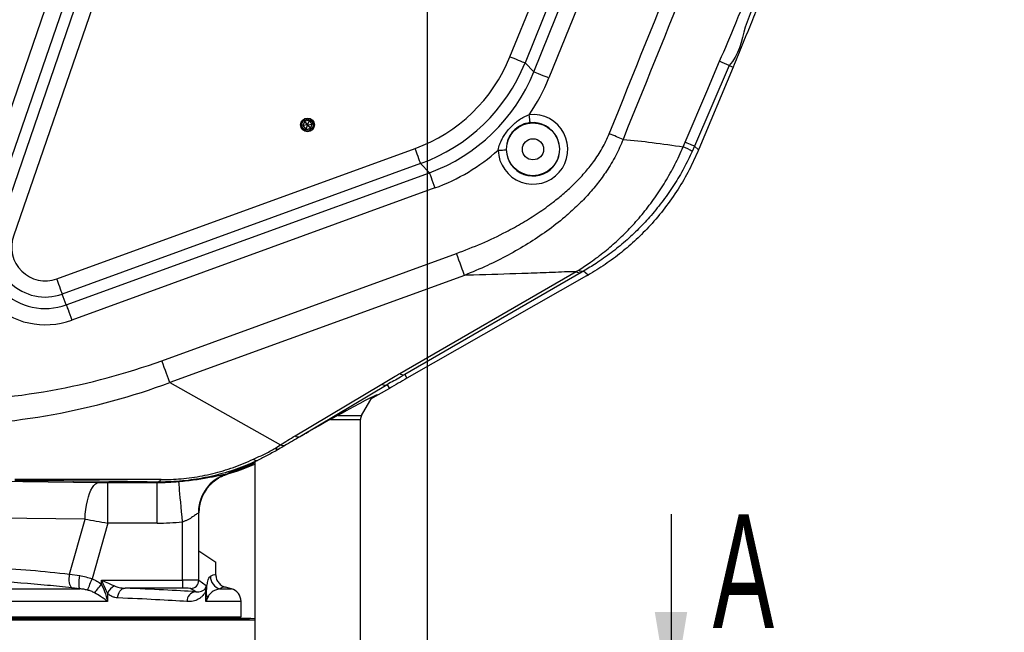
# Model space of a CAD drawing. Extents: x 0 to 8410, y 0 to 5940.
# Tile 95 of 158: x 4431 to 5036, y 1836 to 2213. Entities that reach past the tile are written whole.
import ezdxf

# ---------------------------------------------------------------- set-up
doc = ezdxf.new("R2010")
doc.units = 0
doc.header["$LTSCALE"] = 10
doc.layers.get('0').update_dxf_attribs({"linetype": 'CONTINUOUS'})
doc.styles.add('SLDTEXTSTYLE0', font='TXT', dxfattribs={"width": 0.605})
doc.dimstyles.new('SLDDIMSTYLE1', dxfattribs={"dimtxt": 50, "dimasz": 50, "dimexe": 0, "dimexo": 0.0625, "dimgap": 12.5, "dimtad": 1, "dimdec": 1, "dimrnd": 1e-09, "dimzin": 12, "dimtxsty": 'SLDTEXTSTYLE0', "dimsah": 1, "dimcen": 0.09, "dimazin": 3, "dimtfac": 1, "dimtofl": 0, "dimtmove": 0, "dimatfit": 3, "dimtolj": 1, "dimtzin": 12})
doc.dimstyles.new('SLDDIMSTYLE2', dxfattribs={"dimtxt": 50, "dimasz": 50, "dimexe": 0, "dimexo": 0.0625, "dimgap": 12.5, "dimtad": 1, "dimdec": 0, "dimrnd": 1e-09, "dimzin": 12, "dimtxsty": 'SLDTEXTSTYLE0', "dimsah": 1, "dimcen": 0.09, "dimazin": 3, "dimtfac": 1, "dimtofl": 0, "dimtmove": 0, "dimatfit": 3, "dimtolj": 1, "dimtzin": 12})

# ---------------------------------------------------------------- blocks, each defined once
blk = doc.blocks.new('_D_1')
at = {"color": 7, "linetype": 'CONTINUOUS'}
for p, q in [((4681.63, 2513.02), (4681.63, 1264.41)), ((4261.63, 1476.98), (4261.63, 1264.41)), ((4681.63, 1279.41), (4261.63, 1279.41))]:
    blk.add_line(p, q, dxfattribs=at)
for points in [[(4261.63, 1279.41), (4311.63, 1271.91), (4311.63, 1286.91)], [(4681.63, 1279.41), (4631.63, 1286.91), (4631.63, 1271.91)]]:
    blk.add_solid(points, dxfattribs=at)
at = {"color": 7, "linetype": 'CONTINUOUS', "insert": (4414.34, 1343.86), "char_height": 50, "attachment_point": 1, "style": 'SLDTEXTSTYLE0'}
blk.add_mtext('420', dxfattribs=at)
blk = doc.blocks.new('_D_5')
at = {"color": 7, "linetype": 'CONTINUOUS'}
for p, q in [((7748.62, 2513.02), (7748.62, 776.49)), ((4261.63, 1476.98), (4261.63, 776.49)), ((4261.63, 791.49), (7748.62, 791.49))]:
    blk.add_line(p, q, dxfattribs=at)
for points in [[(4261.63, 791.49), (4311.63, 783.99), (4311.63, 798.99)], [(7748.62, 791.49), (7698.62, 798.99), (7698.62, 783.99)]]:
    blk.add_solid(points, dxfattribs=at)
at = {"color": 7, "linetype": 'CONTINUOUS', "insert": (5928.74, 855.94), "char_height": 50, "attachment_point": 1, "style": 'SLDTEXTSTYLE0'}
blk.add_mtext('3487', dxfattribs=at)
blk = doc.blocks.new('_D_6')
at = {"color": 7, "linetype": 'CONTINUOUS'}
for p, q in [((4661.63, 2533.02), (3022.36, 2533.02)), ((3037.36, 1533.02), (3037.36, 2533.02)), ((4543.1, 1533.02), (3022.36, 1533.02))]:
    blk.add_line(p, q, dxfattribs=at)
for points in [[(3037.36, 2533.02), (3029.86, 2483.02), (3044.86, 2483.02)], [(3037.36, 1533.02), (3044.86, 1583.02), (3029.86, 1583.02)]]:
    blk.add_solid(points, dxfattribs=at)
at = {"color": 7, "linetype": 'CONTINUOUS', "insert": (2972.9, 1956.63), "char_height": 50, "attachment_point": 1, "rotation": 90, "style": 'SLDTEXTSTYLE0'}
blk.add_mtext('1000', dxfattribs=at)
blk = doc.blocks.new('_D_9')
at = {"color": 7, "linetype": 'CONTINUOUS'}
for p, q in [((6136.63, 4639.08), (2746.63, 4639.08)), ((2761.63, 4639.08), (2761.63, 1533.02)), ((3861.91, 1533.02), (2746.63, 1533.02))]:
    blk.add_line(p, q, dxfattribs=at)
for points in [[(2761.63, 4639.08), (2754.13, 4589.08), (2769.13, 4589.08)], [(2761.63, 1533.02), (2769.13, 1583.02), (2754.13, 1583.02)]]:
    blk.add_solid(points, dxfattribs=at)
at = {"color": 7, "linetype": 'CONTINUOUS', "insert": (2697.18, 3009.66), "char_height": 50, "attachment_point": 1, "rotation": 90, "style": 'SLDTEXTSTYLE0'}
blk.add_mtext('3106', dxfattribs=at)

msp = doc.modelspace()

# ---------------------------------------------------------------- linework, layer by layer
at = {"color": 8, "linetype": 'CONTINUOUS'}
for p, q in [((4417.790713, 2082.800199), (4492.238062, 2299.010982)), ((4501.670214, 2295.763244), (4427.222865, 2079.552402)), ((4401.654603, 2088.356306), (4465.713905, 2274.398019)), ((4471.805992, 2261.449982), (4411.086755, 2085.108508)), ((4732.490452, 2189.937522), (4751.814874, 2237.76709)), ((4761.064114, 2234.030177), (4741.739722, 2186.200549)), ((4747.131111, 2180.61762), (4767.638089, 2231.374075)), ((4776.8873, 2227.637162), (4756.380381, 2176.880648)), ((4741.739722, 2186.200549), (4747.131111, 2180.61762)), ((4867.227735, 2184.59927), (4845.917585, 2134.889831)), ((4867.227735, 2184.59927), (4869.608106, 2183.579017)), ((4838.979544, 2134.560992), (4840.210321, 2137.364675)), ((4453.842538, 2053.393354), (4674.116643, 2133.566548)), ((4845.917585, 2134.889831), (4844.533028, 2131.756057)), ((4845.917585, 2134.889831), (4848.408939, 2132.65269)), ((4677.528503, 2124.192526), (4457.254397, 2044.019331)), ((4682.919892, 2118.609597), (4677.528503, 2124.192526)), ((4459.679412, 2037.356664), (4682.919892, 2118.609597)), ((4686.331781, 2109.235515), (4463.091271, 2027.982642)), ((4518.415006, 2003.009279), (4699.597957, 2068.954458)), ((4773.123564, 2057.776977), (4774.736526, 2058.777501)), ((4704.493882, 2055.50306), (4523.310932, 1989.557852)), ((4664.679142, 1995.025386), (4773.123564, 2057.776977)), ((4776.250603, 2057.261099), (4667.80621, 1994.509538)), ((4777.759912, 2058.133413), (4776.250603, 2057.261099)), ((4780.512812, 2055.661489), (4777.759912, 2058.133413)), ((4459.679412, 2037.356664), (4457.254397, 2044.019331)), ((4667.80621, 1994.509538), (4669.117989, 1992.177357)), ((4523.310932, 1989.557852), (4591.392817, 1951.260259)), ((4600.327911, 1956.831594), (4653.776916, 1988.626917)), ((4657.069834, 1988.205602), (4603.620829, 1956.410279)), ((4657.069834, 1988.205602), (4658.344956, 1985.997011)), ((4626.686039, 1969.361474), (4641.214075, 1969.361474)), ((4622.145565, 1966.861476), (4640.544208, 1966.861476)), ((4587.965073, 1949.097385), (4591.392817, 1951.260259)), ((4558.9498, 1933.334847), (4558.059516, 1933.051427)), ((4558.9498, 1933.334847), (4558.933498, 1933.328082)), ((4407.966735, 1929.04674), (4479.716258, 1928.131511)), ((4485.218154, 1928.097655), (4515.508922, 1928.097655)), ((4485.218154, 1903.112878), (4485.218154, 1928.097655)), ((4515.508922, 1928.097655), (4515.435668, 1928.371002)), ((4515.508922, 1903.112878), (4515.508922, 1928.097655)), ((4541.105809, 1909.368862), (4540.952297, 1909.339537)), ((4541.125061, 1909.396728), (4541.105809, 1909.368862)), ((4541.125061, 1867.918064), (4541.125061, 1909.396728)), ((4471.205117, 1905.54287), (4399.455594, 1906.458099)), ((4461.705538, 1871.800204), (4471.205117, 1905.54287)), ((4485.218154, 1903.112878), (4475.567388, 1868.833174)), ((4515.508922, 1903.112878), (4485.218154, 1903.112878)), ((4531.13878, 1868.083556), (4531.13878, 1903.812637)), ((4461.705538, 1871.800204), (4467.936324, 1870.822479)), ((4481.350349, 1868.083556), (4531.13878, 1868.083556)), ((4481.350349, 1865.506818), (4481.350349, 1868.083556)), ((4531.13878, 1868.083556), (4531.13878, 1863.086601)), ((4541.125061, 1867.918064), (4545.792194, 1864.808251)), ((4545.792194, 1864.808251), (4545.792194, 1859.48806)), ((3962.063493, 1862.667729), (4468.027698, 1862.667729)), ((4468.027698, 1862.667729), (4463.025974, 1863.306035)), ((4485.0062, 1860.040684), (4485.0062, 1854.940315)), ((4531.13878, 1863.086601), (4495.834189, 1863.086601)), ((4539.242031, 1860.848774), (4536.13192, 1862.921109)), ((4545.444043, 1854.940315), (4545.444043, 1861.398776)), ((4554.231795, 1862.667729), (4561.204614, 1862.667729)), ((4485.0062, 1854.940315), (3956.134053, 1854.940315)), ((4567.134055, 1854.940315), (4545.444043, 1854.940315)), ((4575.54421, 1843.32036), (3936.762484, 1843.32036)), ((4573.2089, 1844.483693), (3950.059207, 1844.483693)), ((3964.719834, 1845.107515), (4558.548274, 1845.107515))]:
    msp.add_line(p, q, dxfattribs=at)
at = {"color": 7, "linetype": 'CONTINUOUS'}
for p, q in [((4869.608106, 2183.579017), (4848.592283, 2133.092274)), ((4606.278362, 2150.30538), (4605.183574, 2147.634317)), ((4609.138997, 2150.69287), (4606.278362, 2150.30538)), ((4608.041676, 2148.025026), (4606.278362, 2150.30538)), ((4608.045789, 2148.025562), (4609.138997, 2150.69287)), ((4610.904845, 2148.409178), (4609.138997, 2150.69287)), ((4608.040126, 2148.021211), (4605.183574, 2147.634317)), ((4605.183574, 2147.634317), (4606.949451, 2145.350625)), ((4608.042659, 2148.017933), (4606.949451, 2145.350625)), ((4606.949451, 2145.350625), (4609.810056, 2145.738055)), ((4608.041676, 2148.025026), (4608.040126, 2148.021211)), ((4608.040126, 2148.021211), (4608.042659, 2148.017933)), ((4608.045789, 2148.025562), (4608.041676, 2148.025026)), ((4608.042659, 2148.017933), (4608.046742, 2148.018469)), ((4608.048322, 2148.022284), (4608.045789, 2148.025562)), ((4608.046742, 2148.018469), (4608.048322, 2148.022284)), ((4608.046742, 2148.018469), (4609.810056, 2145.738055)), ((4608.048322, 2148.022284), (4610.904845, 2148.409178)), ((4609.810056, 2145.738055), (4610.904845, 2148.409178)), ((4779.578449, 2055.126955), (4669.117989, 1992.177357)), ((4658.344956, 1985.997011), (4651.544215, 1982.070585)), ((4641.214075, 1969.361474), (4647.681238, 1980.562945)), ((4651.544215, 1982.070585), (4647.055449, 1979.479005)), ((4640.544208, 1822.18199), (4640.544208, 1966.861476)), ((4575.54421, 1940.804859), (4575.54421, 1822.18199)), ((4558.813157, 1933.291962), (4557.645502, 1932.82931)), ((4558.384629, 1933.292677), (4558.10565, 1933.08418)), ((4558.132621, 1933.104326), (4558.613481, 1933.274676)), ((4558.933498, 1933.328082), (4558.813157, 1933.291962)), ((4541.152509, 1909.4085), (4541.125061, 1909.396728)), ((4541.387977, 1912.138303), (4541.152509, 1909.401585)), ((4541.152509, 1886.021723), (4541.152509, 1909.4085)), ((4831.490552, 1908.521738), (4831.490552, 1788.521738)), ((4541.152509, 1886.021723), (4551.634045, 1879.037579)), ((4551.634045, 1871.373613), (4551.634045, 1879.037579)), ((4561.204614, 1862.667729), (4557.574483, 1863.640417)), ((4567.134055, 1845.521738), (4567.134055, 1854.940315)), ((3950.930776, 1844.521751), (4572.337331, 1844.521751)), ((3956.134053, 1845.521738), (4567.134055, 1845.521738)), ((4558.548274, 1845.107515), (4558.134051, 1845.521738)), ((4575.54421, 1844.279368), (4573.2089, 1844.483693))]:
    msp.add_line(p, q, dxfattribs=at)
at = {"color": 8, "linetype": 'CONTINUOUS', "flags": 128}
for points in [[(4732.490452, 2189.937522), (4734.219881, 2189.238777), (4735.888602, 2188.564588), (4737.438055, 2187.938561), (4738.813849, 2187.382688), (4739.967676, 2186.91652), (4740.859093, 2186.556389), (4741.456749, 2186.314871), (4741.739722, 2186.200549)], [(4840.210321, 2137.364675), (4853.522422, 2168.650259), (4861.390354, 2187.139382)], [(4756.380381, 2176.880648), (4754.650952, 2177.579393), (4752.982231, 2178.25364), (4751.432778, 2178.879608), (4750.056984, 2179.435481), (4748.903157, 2179.901649), (4748.01174, 2180.26184), (4747.414084, 2180.503299), (4747.131111, 2180.61762)], [(4744.859519, 2149.35862), (4744.844498, 2149.496843), (4744.810673, 2149.808397), (4744.759204, 2150.282075), (4744.692, 2150.90095), (4744.611414, 2151.64267), (4744.520398, 2152.480592), (4744.422199, 2153.384735), (4744.320335, 2154.322554)], [(4802.004935, 2139.13988), (4801.057579, 2139.524927), (4800.06701, 2139.927556), (4799.038889, 2140.345444), (4797.979178, 2140.776147), (4796.893897, 2141.217281), (4795.789423, 2141.666223), (4794.672014, 2142.120411), (4793.548109, 2142.577221)], [(4845.917585, 2134.889831), (4845.773162, 2134.955754), (4845.454337, 2135.096421), (4844.964685, 2135.310163), (4844.30969, 2135.594715), (4843.496801, 2135.94674), (4842.535081, 2136.362304), (4841.435494, 2136.836697), (4840.210321, 2137.364675)], [(4677.528503, 2124.192526), (4677.424135, 2124.479284), (4677.203657, 2125.085046), (4676.874848, 2125.988473), (4676.449211, 2127.157857), (4675.941708, 2128.552248), (4675.370129, 2130.122592), (4674.754592, 2131.813814), (4674.116643, 2133.566548)], [(4725.213977, 2132.513155), (4726.157041, 2132.535507), (4727.066221, 2132.557084), (4727.908911, 2132.577111), (4728.654774, 2132.594814), (4729.277047, 2132.609596), (4729.753407, 2132.62092), (4730.066719, 2132.628371), (4730.205717, 2132.631649)], [(4682.919892, 2118.609597), (4683.024289, 2118.322779), (4683.244767, 2117.717077), (4683.573576, 2116.813649), (4683.999213, 2115.644206), (4684.506716, 2114.249875), (4685.078265, 2112.679531), (4685.693832, 2110.988309), (4686.331781, 2109.235515)], [(4704.493882, 2055.50306), (4704.109611, 2056.558837), (4703.639003, 2057.851841), (4703.091027, 2059.357395), (4702.476176, 2061.04659), (4701.806249, 2062.887241), (4701.094063, 2064.843942), (4700.353237, 2066.879381), (4699.597957, 2068.954458)], [(4457.254397, 2044.019331), (4457.150029, 2044.306089), (4456.929552, 2044.911851), (4456.600728, 2045.815279), (4456.175106, 2046.984662), (4455.667602, 2048.378994), (4455.096038, 2049.949338), (4454.480486, 2051.64062), (4453.842538, 2053.393354)], [(4459.679412, 2037.356664), (4459.78378, 2037.069907), (4460.004257, 2036.464145), (4460.333066, 2035.560717), (4460.758703, 2034.391333), (4461.266207, 2032.996972), (4461.837771, 2031.426628), (4462.453323, 2029.735376), (4463.091271, 2027.982642)], [(4523.310932, 1989.557852), (4522.92666, 1990.613629), (4522.456052, 1991.906633), (4521.908077, 1993.412186), (4521.293255, 1995.101412), (4520.623328, 1996.942003), (4519.911112, 1998.898734), (4519.170286, 2000.934144), (4518.415006, 2003.009279)], [(4471.205117, 1905.54287), (4471.398624, 1908.508559), (4471.7121, 1911.396881), (4472.141015, 1914.166232), (4472.679185, 1916.776647), (4473.318862, 1919.190486), (4474.050792, 1921.37291), (4474.86444, 1923.292478), (4475.748064, 1924.921473), (4476.688923, 1926.236411), (4477.673443, 1927.218338), (4478.687437, 1927.853097), (4479.716258, 1928.131511)], [(4531.13878, 1903.812637), (4530.85375, 1906.989475), (4530.57337, 1910.114397), (4530.302229, 1913.136323), (4530.044766, 1916.00584), (4529.805185, 1918.676098), (4529.58739, 1921.103378), (4529.394986, 1923.248072), (4529.231044, 1925.075104), (4529.098304, 1926.55461), (4528.998913, 1927.662422), (4528.934481, 1928.38039), (4528.906109, 1928.696831)], [(4463.025974, 1863.306035), (4462.596866, 1863.766541), (4462.225767, 1864.457061), (4461.924391, 1865.35569), (4461.702289, 1866.434057), (4461.566495, 1867.657979), (4461.5213, 1868.988712), (4461.568149, 1870.384206), (4461.705538, 1871.800204)], [(4468.027698, 1862.667729), (4467.822837, 1863.089372), (4467.668073, 1863.735427), (4467.568176, 1864.586015), (4467.526214, 1865.61506), (4467.54347, 1866.79091), (4467.619421, 1868.077477), (4467.751729, 1869.435241), (4467.936324, 1870.822479)], [(4472.787934, 1861.886759), (4472.978013, 1862.361779), (4473.227086, 1862.984289), (4473.52952, 1863.740106), (4473.878386, 1864.612033), (4474.265756, 1865.580131), (4474.682795, 1866.622408), (4475.119995, 1867.715051), (4475.567388, 1868.833174)], [(4477.08595, 1860.223581), (4477.455886, 1860.681911), (4477.888258, 1861.217578), (4478.376122, 1861.821999), (4478.91167, 1862.485488), (4479.486289, 1863.197406), (4480.090784, 1863.946338), (4480.715485, 1864.720275), (4481.350349, 1865.506818)], [(4481.350349, 1868.083556), (4483.589681, 1867.065658), (4485.735225, 1866.090407), (4487.697126, 1865.198632), (4489.393206, 1864.427705)], [(4485.0062, 1860.040684), (4484.235244, 1861.736764), (4483.343469, 1863.698681), (4482.368233, 1865.84421), (4481.350349, 1868.083556)], [(4491.323115, 1857.090254), (4491.427245, 1858.243455), (4491.695823, 1859.353622), (4492.118823, 1860.379358), (4492.680462, 1861.282338), (4493.359776, 1862.028887), (4494.131433, 1862.591167), (4494.966628, 1862.948169), (4495.834189, 1863.086601)]]:
    msp.add_lwpolyline(points, dxfattribs=at)
at = {"color": 7, "linetype": 'CONTINUOUS'}
for centre, radius in [((4608.044215, 2148.021738), 4.25), ((4608.044215, 2148.021738), 3.5), ((4746.634054, 2133.021738), 16.262039), ((4746.634054, 2133.021738), 6.5)]:
    msp.add_circle(centre, radius, dxfattribs=at)
for centre, radius, start, end in [((4681.634054, 2533.021738), 927.584008, 316.727313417, 86.727313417), ((4645.544215, 1966.861484), 5, 150, 180), ((4566.089084, 1909.436722), 24.964055, 120.57184726, 180.091792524), ((4559.134054, 1854.940322), 8, 0, 75), ((4559.962481, 1846.521738), 2, 225, 270), ((4572.33734, 1834.521738), 10, 85, 90)]:
    msp.add_arc(centre, radius, start, end, dxfattribs=at)
at = {"color": 8, "linetype": 'CONTINUOUS'}
for centre, radius, start, end in [((4685.250087, 1774.37742), 448.773697, 66.077548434, 66.890326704), ((4746.634054, 2133.021738), 21.426124, 181.360195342, 96.199238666), ((4746.634054, 2133.021738), 16.432976, 181.360195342, 96.199238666), ((4815.152159, 2080.485079), 59.092713, 60.185105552, 66.220346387), ((4446.771316, 2072.821354), 47.716368, 161, 290), ((4446.771316, 2072.821354), 37.740728, 161, 290), ((4446.771316, 2072.821354), 30.65049, 161, 290), ((4446.771316, 2072.821354), 20.674849, 161, 290), ((4776.910149, 2061.562596), 3.532902, 232.029799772, 283.917722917), ((4775.23121, 2060.817304), 3.699426, 235.269142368, 285.995053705), ((4666.78674, 1998.065576), 3.699287, 235.268528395, 285.996906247), ((4655.873757, 1991.936355), 3.917796, 237.641886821, 287.775818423), ((4602.424752, 1960.141032), 3.917796, 237.641886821, 287.775818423), ((4593.711194, 1956.434563), 5.669947, 245.864962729, 272.724149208), ((4590.325629, 1954.730491), 6.107709, 247.263853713, 270.181689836), ((4576.824362, 1944.617995), 3.046469, 226.538303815, 277.646181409), ((4565.770815, 1909.597328), 24.819857, 107.313018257, 180.595112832), ((4514.86062, 1932.388127), 4.058075, 278.14649209, 321.585564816), ((4536.119288, 1867.926873), 5.00578, 270.144585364, 359.899171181), ((4556.279211, 1870.415921), 8.014136, 180.148541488, 255.198231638), ((4493.478974, 1855.954945), 9.406443, 115.744478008, 154.255716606), ((4539.699575, 1855.058433), 5.80839, 94.518031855, 182.032529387), ((4548.550954, 1862.520531), 3.303214, 165.934919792, 199.85219638), ((4550.155725, 1859.78671), 4.373739, 183.915351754, 216.027344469)]:
    msp.add_arc(centre, radius, start, end, dxfattribs=at)
for centre, major_axis, ratio, start_param, end_param in [((4639.627021, 2227.691014), (69.669042, -72.144405), 0.9970832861, 5.8653905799, 6.7009800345), ((4639.627021, 2227.691014), (-76.595364, 79.316822), 0.9976115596, 2.7237979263, 3.5593873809), ((4644.944243, 2222.184869), (-76.676528, 79.400869), 0.9965555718, 2.7237979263, 3.5593873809), ((4644.944243, 2222.184869), (83.60285, -86.573286), 0.9970832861, 0.2042850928, 0.4177947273), ((4644.944243, 2222.184869), (83.60285, -86.573286), 0.9970832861, 5.8653905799, 6.2452594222), ((4302.527634, 2381.18739), (-400.643515, 225.370982), 0.8353605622, 2.1808208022, 2.5195251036), ((4302.527634, 2381.18739), (412.29268, -231.923899), 0.8455810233, 5.31666714, 5.6611177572), ((4584.611197, 2095.440784), (45.702396, 161.665117), 0.4751772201, 3.3831965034, 3.3876008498), ((4551.730005, 2086.630295), (-5.574994, 153.687698), 0.1640670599, 3.2073487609, 3.209091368), ((5162.803109, 1897.2631), (862.311989, -26.542686), 0.0222758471, 2.4160945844, 2.5915424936), ((5162.803109, 1880.273456), (854.597071, -42.036238), 0.0291133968, 2.4317204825, 2.6071683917), ((4485.365626, 1928.621462), (15.583809, 0.004962), 0.0336110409, 4.3414126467, 4.7029151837), ((4515.451771, 2078.21955), (-38.856671, 145.01507), 0.9991297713, 2.8799564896, 2.9693865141), ((4485.365626, 1903.636692), (39.647795, -6.77414), 0.013454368, 4.3494657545, 4.7109682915), ((4515.451771, 2078.21955), (45.322923, -169.14745), 0.9993471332, 6.0215491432, 6.1109791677), ((4531.138774, 1867.90894), (10, 0), 0.0174603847, 0.0523598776, 1.5707963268), ((4540.799042, 1864.808245), (4.59982, 2.326771), 0.8694026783, 5.4295069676, 5.7562375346), ((4540.799042, 1864.808245), (0.335775, 10.621914), 0.4696623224, 4.4005040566, 4.7272346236), ((4261.634054, 1855.914426), (311.5, 0), 0.0349207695, 0.4708184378, 0.7199383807), ((4531.138774, 1862.911985), (5, 0), 0.0349207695, 0.0523598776, 1.5707963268), ((4261.634054, 1849.918081), (305.5, 0), 0.0356066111, 0.4708184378, 0.7199383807)]:
    msp.add_ellipse(centre, major_axis=major_axis, ratio=ratio, start_param=start_param, end_param=end_param, dxfattribs=at)
at = {"color": 7, "linetype": 'CONTINUOUS'}
for centre, major_axis, ratio, start_param, end_param in [((4763.83619, 2137.790557), (78.950123, 142.272304), 0.4821272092, 4.9389166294, 4.9419029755), ((4763.487672, 2138.093519), (132.474127, 95.504214), 0.4812051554, 4.4934736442, 4.5001841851), ((4608.044215, 1956.95586), (43.493359, 25.141552), 0.0302330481, 6.2657107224, 7.2580943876), ((4593.355073, 1948.433712), (54.543901, 31.53774), 0.0291170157, 0.7712418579, 1.2657353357), ((4608.044215, 1956.95586), (49.992366, 28.898336), 0.0302330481, 1.6419051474, 1.8384401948), ((4608.044215, 1956.95586), (49.992366, 28.898336), 0.0302330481, 1.6254906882, 1.6419051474), ((4608.044215, 1956.95586), (49.992366, 28.898336), 0.0302330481, 1.8384401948, 1.9151494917), ((4515.779266, 2076.997323), (130.061361, -75.090962), 0.9975758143, 5.5265744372, 5.6444818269)]:
    msp.add_ellipse(centre, major_axis=major_axis, ratio=ratio, start_param=start_param, end_param=end_param, dxfattribs=at)
at = {"color": 8, "linetype": 'CONTINUOUS'}
for points, knots in [([(4739.746275, 2785.474231), (4743.233839, 2784.628814), (4750.070374, 2782.971576), (4760.116513, 2779.976074), (4769.929016, 2776.650044), (4779.618195, 2772.914863), (4788.977547, 2768.868279), (4797.982127, 2764.549179), (4808.418232, 2759.051689), (4820.313884, 2752.016683), (4832.393507, 2743.844851), (4843.010242, 2735.7927), (4852.292903, 2728.043348), (4861.297554, 2719.781578), (4869.992672, 2711.012494), (4878.355968, 2701.730135), (4886.287806, 2692.026105), (4894.955461, 2680.304995), (4904.000017, 2666.356293), (4911.830983, 2652.175145), (4917.767444, 2639.762189), (4922.201801, 2629.34), (4926.191554, 2618.708798), (4929.626992, 2608.17324), (4932.533062, 2597.794354), (4934.953484, 2587.578642), (4936.959423, 2577.249814), (4938.655728, 2566.105323), (4939.928911, 2554.170394), (4940.66183, 2541.419283), (4940.763884, 2528.605609), (4940.155059, 2514.024166), (4938.492604, 2497.738914), (4935.779699, 2482.060815), (4932.661676, 2468.696888), (4929.564984, 2457.606218), (4925.580882, 2445.51498), (4920.605934, 2432.505402), (4914.85981, 2418.517021), (4905.318623, 2395.305558), (4867.893954, 2302.100924), (4832.135722, 2213.661317), (4802.004935, 2139.13988)], [0, 0, 0, 0, 0.0140185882, 0.0274800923, 0.0409414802, 0.0544904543, 0.0680394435, 0.080769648, 0.093499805, 0.1141151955, 0.1347304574, 0.1504440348, 0.1661576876, 0.1819574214, 0.1981725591, 0.2143877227, 0.2307543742, 0.247120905, 0.2713220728, 0.2956483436, 0.3103564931, 0.3250648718, 0.3398863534, 0.3547076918, 0.3683464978, 0.3819852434, 0.3957144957, 0.409443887, 0.4260168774, 0.4425898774, 0.459325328, 0.4760607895, 0.4995874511, 0.5232296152, 0.5381715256, 0.5531876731, 0.568203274, 0.5878936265, 0.6075906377, 0.6272881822, 0.6859436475, 1, 1, 1, 1]), ([(4793.548109, 2142.577221), (4823.534477, 2217.15171), (4863.243029, 2315.904749), (4905.66641, 2418.530972), (4918.322257, 2451.480927), (4922.836275, 2465.860733), (4926.428715, 2480.424088), (4929.102726, 2495.181908), (4930.813853, 2508.857633), (4931.780755, 2522.824909), (4931.957773, 2536.966374), (4931.318792, 2551.314625), (4929.87996, 2565.385692), (4927.679066, 2579.213791), (4924.76329, 2592.684393), (4921.049765, 2606.18356), (4916.537428, 2619.586424), (4911.195318, 2632.917759), (4904.692435, 2646.767935), (4896.870493, 2661.003667), (4887.697668, 2675.313786), (4877.627082, 2688.875785), (4866.779235, 2701.605716), (4855.813616, 2712.868119), (4844.934599, 2722.76729), (4834.179662, 2731.523374), (4822.866532, 2739.724665), (4810.927057, 2747.398161), (4798.470797, 2754.439398), (4785.66902, 2760.736131), (4772.651868, 2766.244501), (4759.468774, 2770.966813), (4745.980927, 2774.961202), (4732.252385, 2778.195651), (4718.301036, 2780.66227), (4703.427334, 2782.434178), (4687.659662, 2783.339746), (4670.917913, 2783.194842), (4654.054211, 2781.900082), (4637.155762, 2779.441443), (4621.479497, 2776.0583), (4607.026174, 2771.998751), (4593.782771, 2767.457961), (4580.760291, 2762.148022), (4568.023094, 2756.098952), (4555.586049, 2749.322509), (4542.70786, 2741.338977), (4529.563106, 2731.964771), (4516.417351, 2721.184611), (4504.106147, 2709.614492), (4492.709694, 2697.36993), (4482.094407, 2684.314361), (4472.337448, 2670.483872), (4463.495989, 2655.987946), (4455.704739, 2641.020328), (4449.016854, 2625.710386), (4443.797476, 2611.219475), (4439.809425, 2597.7026), (4436.856783, 2585.394952), (4434.561555, 2573.144813), (4432.919248, 2561.224791), (4431.834533, 2549.480678), (4431.27474, 2538.034713), (4431.244253, 2525.34308), (4431.914322, 2511.431873), (4433.508047, 2496.223591), (4435.990204, 2481.102975), (4438.897822, 2467.824317), (4442.149375, 2456.460586), (4445.174019, 2446.85453), (4447.66923, 2437.067359), (4449.441526, 2427.057306), (4450.515705, 2416.904184), (4450.857698, 2406.610373), (4450.445459, 2396.2753), (4449.395084, 2387.001861), (4447.641758, 2377.241024), (4445.132449, 2367.029955), (4441.586123, 2355.393715), (4437.640645, 2343.874694), (4433.523395, 2332.411009), (4427.262534, 2314.255258), (4422.546176, 2299.866657), (4419.093849, 2289.334347)], [0, 0, 0, 0, 0.1660044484, 0.2198264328, 0.2293573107, 0.2388868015, 0.2509342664, 0.2603116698, 0.2698483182, 0.2793849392, 0.2892131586, 0.2990415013, 0.3090324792, 0.3184098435, 0.3279466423, 0.337483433, 0.3473112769, 0.3571391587, 0.3671296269, 0.3788951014, 0.3906604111, 0.4022083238, 0.4137564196, 0.4251779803, 0.4346491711, 0.4441203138, 0.4538067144, 0.4634931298, 0.4734179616, 0.4833427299, 0.4929421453, 0.5025956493, 0.512249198, 0.5219798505, 0.5317105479, 0.5414948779, 0.5529003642, 0.5643057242, 0.5760483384, 0.5878047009, 0.5995474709, 0.6091444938, 0.6187956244, 0.6284469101, 0.6381749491, 0.6479030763, 0.6576841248, 0.6694522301, 0.6812206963, 0.6927700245, 0.7043195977, 0.7157429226, 0.7274965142, 0.7392500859, 0.7507851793, 0.7623202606, 0.7737298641, 0.7825722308, 0.7914148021, 0.7998588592, 0.8083031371, 0.8162569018, 0.8242105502, 0.8319628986, 0.8424611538, 0.852959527, 0.8635271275, 0.8740946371, 0.8810122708, 0.8879320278, 0.8948936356, 0.9018552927, 0.9089092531, 0.9159630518, 0.9231082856, 0.930253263, 0.9352191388, 0.9435822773, 0.9519516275, 0.9603363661, 0.9687274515, 0.9771088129, 1, 1, 1, 1]), ([(4861.390354, 2187.139382), (4864.694481, 2194.962449), (4869.797469, 2207.044622), (4876.555302, 2223.441215), (4880.028523, 2232.006084), (4881.764295, 2236.286451)], [0, 0, 0, 0, 0.47885086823, 0.73955116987, 1, 1, 1, 1]), ([(4887.733223, 2233.888795), (4887.733223, 2233.888775), (4887.733227, 2229.251591), (4881.846431, 2221.058685), (4875.474768, 2204.91674), (4873.252696, 2190.624222), (4867.227755, 2184.59929), (4867.227735, 2184.59927)], [0, 0, 0, 0, 0.0000011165, 0.2605860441, 0.5211887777, 0.999998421, 1, 1, 1, 1]), ([(4725.213977, 2132.513155), (4725.512521, 2133.753269), (4726.043246, 2135.957825), (4727.393323, 2138.911222), (4728.941441, 2141.622174), (4730.855566, 2144.313391), (4733.110522, 2146.909105), (4735.569624, 2149.256331), (4738.237362, 2151.316518), (4741.120792, 2153.108978), (4743.25482, 2153.918408), (4744.320335, 2154.322554)], [0, 0, 0, 0, 0.1262262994, 0.2243932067, 0.3226100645, 0.4371674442, 0.5517186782, 0.6629104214, 0.7741002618, 0.8872087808, 1, 1, 1, 1]), ([(4744.859519, 2149.35862), (4743.903671, 2149.207399), (4741.950793, 2148.898443), (4739.341603, 2147.870604), (4736.999265, 2146.499788), (4734.992976, 2144.833445), (4733.253872, 2142.819549), (4731.92735, 2140.638295), (4730.991762, 2138.348745), (4730.305129, 2135.722793), (4730.242262, 2133.767996), (4730.205717, 2132.631649)], [0, 0, 0, 0, 0.1173778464, 0.2398128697, 0.3445222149, 0.4522636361, 0.556824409, 0.6657258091, 0.7629533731, 0.8622020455, 1, 1, 1, 1]), ([(4699.597957, 2068.954458), (4704.797896, 2070.945714), (4715.196922, 2074.927899), (4728.674819, 2081.377745), (4740.199291, 2087.724302), (4749.845181, 2093.770302), (4758.38245, 2099.893632), (4765.837875, 2105.976506), (4772.303469, 2111.945964), (4778.386959, 2118.383854), (4784.147472, 2125.567684), (4789.451775, 2133.55106), (4792.176107, 2139.554052), (4793.548109, 2142.577221)], [0, 0, 0, 0, 0.13625512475, 0.27248789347, 0.3653110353, 0.458194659, 0.55097384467, 0.62228907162, 0.69359406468, 0.76624064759, 0.83886477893, 0.91885065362, 1, 1, 1, 1]), ([(4802.004935, 2139.13988), (4801.331372, 2137.443554), (4799.981675, 2134.044433), (4796.741891, 2127.42607), (4792.24534, 2119.966228), (4786.341592, 2111.844967), (4780.143906, 2104.5725), (4773.400176, 2097.695648), (4765.147869, 2090.288298), (4755.256523, 2082.594707), (4743.595428, 2074.816149), (4731.349559, 2067.781165), (4718.31605, 2061.239365), (4709.216205, 2057.46286), (4704.493882, 2055.50306)], [0, 0, 0, 0, 0.0414326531, 0.0830233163, 0.1671964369, 0.2388669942, 0.3109407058, 0.384113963, 0.4575969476, 0.5628349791, 0.6686663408, 0.7760136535, 0.8837633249, 1, 1, 1, 1]), ([(4802.004935, 2139.13988), (4808.038582, 2138.529021), (4820.685759, 2137.248593), (4832.698025, 2135.483831), (4838.979544, 2134.560992)], [0, 0, 0, 0, 0.4770746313, 1, 1, 1, 1]), ([(4774.736526, 2058.777501), (4777.183164, 2060.351694), (4782.64763, 2063.867589), (4790.76915, 2070.04195), (4799.138135, 2077.297362), (4807.123624, 2085.271501), (4814.674366, 2093.929401), (4821.673638, 2103.176525), (4828.119189, 2113.058892), (4833.998461, 2123.504233), (4837.319206, 2130.875456), (4838.979544, 2134.560992)], [0, 0, 0, 0, 0.08994316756, 0.20088434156, 0.31181951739, 0.4253128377, 0.53880011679, 0.65242248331, 0.76603896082, 0.88302186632, 1, 1, 1, 1]), ([(4844.533028, 2131.756057), (4842.857264, 2128.266189), (4839.505665, 2121.28631), (4833.505207, 2111.214909), (4826.80296, 2101.513789), (4819.476975, 2092.421301), (4811.688978, 2084.047224), (4803.460036, 2076.332362), (4794.699353, 2069.215631), (4786.097571, 2063.117229), (4780.322288, 2059.665067), (4777.759912, 2058.133413)], [0, 0, 0, 0, 0.1131759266, 0.22635653, 0.3427576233, 0.4591641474, 0.5704255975, 0.6816923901, 0.7954700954, 0.9092542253, 1, 1, 1, 1]), ([(4773.123564, 2057.776977), (4771.99223, 2057.745355), (4765.917193, 2057.57555), (4754.770519, 2057.107338), (4734.89699, 2056.4305), (4718.134544, 2055.891664), (4706.368643, 2055.55647), (4704.493882, 2055.50306)], [0, 0, 0, 0, 0.0496647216, 0.2666894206, 0.4837120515, 0.9177354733, 1, 1, 1, 1]), ([(4653.776916, 1988.626917), (4655.132148, 1989.430715), (4657.842505, 1991.038249), (4661.479703, 1993.169639), (4663.76505, 1994.495192), (4664.679142, 1995.025386)], [0, 0, 0, 0, 0.3750266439, 0.7500236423, 1, 1, 1, 1]), ([(4667.80621, 1994.509538), (4667.80619, 1994.509528), (4666.818477, 1994.015672), (4664.705586, 1992.695424), (4661.130754, 1990.408464), (4658.242886, 1989.378656), (4657.069844, 1988.205611), (4657.069834, 1988.205602)], [0, 0, 0, 0, 0.0000050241, 0.2497637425, 0.6247913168, 0.9999968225, 1, 1, 1, 1]), ([(4591.392817, 1951.260259), (4592.858443, 1952.198602), (4595.790394, 1954.075736), (4598.815165, 1955.912829), (4600.327911, 1956.831594)], [0, 0, 0, 0, 0.4998808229, 1, 1, 1, 1]), ([(4574.728789, 1942.406763), (4576.999908, 1943.44922), (4580.406789, 1945.012999), (4584.877423, 1947.238815), (4586.933121, 1948.476215), (4587.965073, 1949.097385)], [0, 0, 0, 0, 0.4989552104, 0.7484775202, 1, 1, 1, 1]), ([(4577.22971, 1941.598614), (4575.040701, 1940.622245), (4570.754182, 1938.71032), (4564.093173, 1936.225255), (4557.315451, 1934.044744), (4550.319999, 1932.183257), (4543.268923, 1930.688335), (4536.247817, 1929.565583), (4529.280882, 1928.807001), (4522.294122, 1928.372818), (4517.728009, 1928.371609), (4515.435668, 1928.371002)], [0, 0, 0, 0, 0.1139665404, 0.2231693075, 0.3330129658, 0.4450661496, 0.5579759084, 0.6662539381, 0.7753923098, 0.8872394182, 1, 1, 1, 1]), ([(4518.040272, 1929.866661), (4520.044842, 1929.882229), (4524.053769, 1929.913362), (4530.347227, 1930.334671), (4536.805604, 1931.072195), (4543.332691, 1932.156323), (4549.777938, 1933.565517), (4556.156548, 1935.289514), (4562.459985, 1937.342023), (4568.709079, 1939.699536), (4572.708786, 1941.498313), (4574.728789, 1942.406763)], [0, 0, 0, 0, 0.1079252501, 0.2158390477, 0.3278289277, 0.4398231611, 0.5492999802, 0.6587919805, 0.7717488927, 0.8847246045, 1, 1, 1, 1]), ([(4528.906109, 1928.696831), (4530.610369, 1928.864084), (4534.019714, 1929.19867), (4538.978667, 1929.852208), (4543.598547, 1930.572063), (4547.844908, 1931.324571), (4551.523438, 1932.036182), (4554.527254, 1932.639806), (4556.757406, 1933.069257), (4557.810705, 1933.235552), (4558.259784, 1933.282658), (4558.342786, 1933.289319), (4558.384629, 1933.292677)], [0, 0, 0, 0, 0.1150355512, 0.2301266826, 0.3491032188, 0.4681682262, 0.5947326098, 0.7213673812, 0.8444475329, 0.9675556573, 0.9836441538, 1, 1, 1, 1]), ([(4540.952297, 1909.339537), (4540.938415, 1909.334168), (4540.744613, 1909.259211), (4540.311447, 1908.969398), (4539.474145, 1908.364052), (4538.635712, 1907.751902), (4537.005705, 1906.615412), (4535.048249, 1905.431298), (4532.863472, 1904.407594), (4531.713482, 1904.010888), (4531.13878, 1903.812637)], [0, 0, 0, 0, 0.0141199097, 0.197115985, 0.2495589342, 0.3758244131, 0.5022393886, 0.7552163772, 0.8776706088, 1, 1, 1, 1]), ([(4413.746687, 1875.918795), (4421.752561, 1875.365476), (4437.767899, 1874.258588), (4453.725133, 1872.619788), (4461.705538, 1871.800204)], [0, 0, 0, 0, 0.499887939, 1, 1, 1, 1]), ([(4467.936324, 1870.822479), (4469.210781, 1870.585334), (4471.78228, 1870.106841), (4474.298319, 1869.260208), (4475.567388, 1868.833174)], [0, 0, 0, 0, 0.4956089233, 1, 1, 1, 1]), ([(4548.265102, 1870.395144), (4548.826178, 1870.789413), (4549.948791, 1871.578276), (4551.072141, 1871.441853), (4551.634045, 1871.373613)], [0, 0, 0, 0, 0.4997953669, 1, 1, 1, 1]), ([(4463.025974, 1863.306035), (4458.051063, 1863.82912), (4442.187408, 1865.497098), (4426.267976, 1866.640086), (4415.340947, 1867.424627)], [0, 0, 0, 0, 0.31360432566, 1, 1, 1, 1]), ([(4475.567388, 1868.833174), (4476.582419, 1868.391478), (4478.634086, 1867.498684), (4480.438594, 1866.175418), (4481.350349, 1865.506818)], [0, 0, 0, 0, 0.49473480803, 1, 1, 1, 1]), ([(4481.350349, 1865.506818), (4481.990066, 1864.030849), (4483.488865, 1860.572784), (4484.509772, 1856.991867), (4485.004239, 1854.948421), (4485.0062, 1854.940315)], [0, 0, 0, 0, 0.4258471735, 0.997722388, 1, 1, 1, 1]), ([(4545.792194, 1859.48806), (4545.835841, 1860.222007), (4545.924772, 1861.717428), (4546.110046, 1863.579523), (4546.334578, 1865.262861), (4546.643371, 1866.914356), (4547.006577, 1868.273078), (4547.562776, 1869.651766), (4547.983573, 1870.097159), (4548.265102, 1870.395144)], [0, 0, 0, 0, 0.0674200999, 0.1373686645, 0.241970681, 0.3478160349, 0.5099141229, 0.6721136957, 1, 1, 1, 1]), ([(4472.787934, 1861.886759), (4471.990479, 1862.068729), (4470.385009, 1862.435078), (4468.816907, 1862.589839), (4468.027698, 1862.667729)], [0, 0, 0, 0, 0.4967105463, 1, 1, 1, 1]), ([(4477.08595, 1860.223581), (4476.397154, 1860.562648), (4475.009553, 1861.245707), (4473.532026, 1861.67205), (4472.787934, 1861.886759)], [0, 0, 0, 0, 0.4963935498, 1, 1, 1, 1]), ([(4485.0062, 1854.940315), (4485.001631, 1854.94405), (4484.3694, 1855.460916), (4483.033437, 1856.483299), (4480.483047, 1858.259174), (4478.360468, 1859.486578), (4477.08595, 1860.223581)], [0, 0, 0, 0, 0.0020913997, 0.2893985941, 0.5733142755, 1, 1, 1, 1]), ([(4491.323115, 1857.090254), (4490.727189, 1857.151575), (4489.522152, 1857.275572), (4487.848545, 1857.929783), (4486.317556, 1858.828503), (4485.446144, 1859.634012), (4485.0062, 1860.040684)], [0, 0, 0, 0, 0.2705637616, 0.5471134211, 0.7713543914, 1, 1, 1, 1]), ([(4489.393206, 1864.427705), (4490.318224, 1864.081231), (4492.415938, 1863.295512), (4494.60848, 1863.161512), (4495.834189, 1863.086601)], [0, 0, 0, 0, 0.4409643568, 1, 1, 1, 1]), ([(4545.444043, 1861.398776), (4545.17721, 1860.834358), (4544.634152, 1859.685659), (4543.561763, 1858.368148), (4542.307164, 1857.204361), (4540.354704, 1855.964374), (4537.60943, 1854.900025), (4535.183405, 1854.868939), (4533.894839, 1854.852428)], [0, 0, 0, 0, 0.0932432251, 0.1897679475, 0.3167964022, 0.4439447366, 0.7046551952, 1, 1, 1, 1]), ([(4539.242031, 1860.848774), (4539.915988, 1860.805563), (4541.166682, 1860.725375), (4542.873095, 1861.139643), (4544.065907, 1861.783648), (4544.882821, 1862.546219), (4545.191708, 1863.063578), (4545.346769, 1863.323291)], [0, 0, 0, 0, 0.3040464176, 0.5642328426, 0.8256360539, 0.9124696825, 1, 1, 1, 1]), ([(4545.444043, 1854.940315), (4545.445108, 1854.948421), (4545.644325, 1856.465991), (4545.718458, 1857.981072), (4545.792194, 1859.48806)], [0, 0, 0, 0, 0.0053416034, 1, 1, 1, 1]), ([(4554.231795, 1862.667729), (4553.511987, 1862.524035), (4552.431543, 1862.308346), (4550.745011, 1861.621267), (4549.577172, 1860.948444), (4548.53572, 1860.119406), (4547.776585, 1859.295177), (4547.127099, 1858.389179), (4546.788691, 1857.607346), (4546.618523, 1857.214202)], [0, 0, 0, 0, 0.335875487, 0.5041551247, 0.672644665, 0.7753341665, 0.878320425, 0.9388134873, 1, 1, 1, 1]), ([(4557.574483, 1863.640417), (4557.29403, 1863.691636), (4556.589856, 1863.820237), (4555.473298, 1863.578442), (4554.645695, 1862.971348), (4554.231795, 1862.667729)], [0, 0, 0, 0, 0.2486074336, 0.6242139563, 1, 1, 1, 1]), ([(4546.618523, 1857.214202), (4546.285062, 1856.460885), (4545.949953, 1855.703845), (4545.446518, 1854.94405), (4545.444043, 1854.940315)], [0, 0, 0, 0, 0.9950838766, 1, 1, 1, 1])]:
    msp.add_open_spline(points, degree=3, knots=knots, dxfattribs=at)
at = {"color": 7, "linetype": 'CONTINUOUS'}
for points, knots in [([(4889.879229, 2233.021726), (4888.183056, 2228.832361), (4884.790445, 2220.452974), (4879.690492, 2207.974372), (4874.612976, 2195.62925), (4871.275524, 2187.593661), (4869.608106, 2183.579017)], [0, 0, 0, 0, 0.2501567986, 0.5003527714, 0.7503722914, 1, 1, 1, 1]), ([(4848.408939, 2132.65269), (4846.55461, 2128.507676), (4842.845953, 2120.217651), (4835.881422, 2108.283345), (4827.8919, 2096.840621), (4819.234517, 2086.537481), (4810.224814, 2077.439892), (4800.969645, 2069.433788), (4791.095245, 2062.058733), (4784.040287, 2057.793903), (4780.512812, 2055.661489)], [0, 0, 0, 0, 0.1307304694, 0.2614608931, 0.3960029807, 0.5305450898, 0.6465893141, 0.762633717, 0.8813169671, 1, 1, 1, 1]), ([(4669.117989, 1992.177357), (4667.341132, 1991.162964), (4663.76276, 1989.1201), (4660.159168, 1987.042812), (4658.344956, 1985.997011)], [0, 0, 0, 0, 0.496554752, 1, 1, 1, 1]), ([(4604.438903, 1956.885238), (4605.173129, 1957.310063), (4606.658195, 1958.169327), (4608.121613, 1959.000635), (4608.861508, 1959.420939)], [0, 0, 0, 0, 0.4944057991, 1, 1, 1, 1]), ([(4590.344997, 1948.622813), (4588.100988, 1947.331751), (4583.559678, 1944.718967), (4579.356142, 1942.646837), (4577.22971, 1941.598614)], [0, 0, 0, 0, 0.4941325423, 1, 1, 1, 1]), ([(4577.22971, 1941.598614), (4576.953887, 1941.465961), (4575.225006, 1940.634486), (4572.187538, 1939.23822), (4568.419811, 1937.59586), (4565.192715, 1936.247247), (4562.560735, 1935.166091), (4560.524527, 1934.318437), (4559.099389, 1933.691376), (4558.608583, 1933.4176), (4558.384629, 1933.292677)], [0, 0, 0, 0, 0.0278798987, 0.1747532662, 0.3221405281, 0.4689779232, 0.607176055, 0.7458351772, 0.8840252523, 1, 1, 1, 1]), ([(4558.613481, 1933.274676), (4558.748869, 1933.320187), (4559.178511, 1933.464612), (4560.303098, 1933.845869), (4562.179098, 1934.515027), (4564.937549, 1935.551736), (4568.89387, 1937.190609), (4572.688835, 1938.855886), (4575.089391, 1940.093382), (4575.54421, 1940.327843)], [0, 0, 0, 0, 0.0677653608, 0.2150486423, 0.3628072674, 0.5100865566, 0.7293876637, 0.9487287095, 1, 1, 1, 1]), ([(4541.105809, 1909.368862), (4541.105813, 1909.397065), (4541.106072, 1911.365081), (4541.508354, 1914.730487), (4542.996649, 1919.254638), (4544.9624, 1922.9743), (4547.545276, 1926.342606), (4550.631263, 1929.188452), (4554.168079, 1931.543678), (4556.78068, 1932.56581), (4558.10565, 1933.08418)], [0, 0, 0, 0, 0.0027144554, 0.1894199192, 0.3225828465, 0.4596063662, 0.5927736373, 0.7298033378, 0.8629709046, 1, 1, 1, 1]), ([(4558.045121, 1933.073361), (4558.011732, 1933.061811), (4556.649308, 1932.590498), (4554.903408, 1931.903361), (4553.409681, 1930.870039), (4553.073617, 1930.637558)], [0, 0, 0, 0, 0.0190986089, 0.7793131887, 1, 1, 1, 1]), ([(4555.415185, 1931.990047), (4555.609807, 1932.082558), (4555.862065, 1932.202467), (4556.069149, 1932.289155), (4556.116464, 1932.308962)], [0, 0, 0, 0, 0.7715183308, 1, 1, 1, 1]), ([(4558.992984, 1933.354248), (4558.95923, 1933.344109), (4558.248167, 1933.130524), (4557.561234, 1932.845829), (4556.906911, 1932.574649)], [0, 0, 0, 0, 0.0474702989, 1, 1, 1, 1]), ([(4553.082349, 1930.624475), (4553.093575, 1930.631524), (4553.138173, 1930.659526), (4553.310172, 1930.761089), (4553.438874, 1930.837085)], [0, 0, 0, 0, 0.2517322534, 1, 1, 1, 1]), ([(4551.634045, 1871.373613), (4551.722538, 1870.47436), (4551.899522, 1868.675877), (4553.278885, 1866.281511), (4555.217287, 1864.542662), (4556.791491, 1863.852266), (4557.557044, 1863.645136), (4557.574483, 1863.640417)], [0, 0, 0, 0, 0.25726698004, 0.51452680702, 0.77203821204, 0.99480713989, 1, 1, 1, 1])]:
    msp.add_open_spline(points, degree=3, knots=knots, dxfattribs=at)
msp.add_solid([(4831.490552, 1788.521738), (4841.490552, 1848.521738), (4821.490552, 1848.521738)], dxfattribs=at)

# ---------------------------------------------------------------- texts
at = {"color": 7, "linetype": 'CONTINUOUS', "insert": (4857.130292, 1908.521738), "char_height": 70, "attachment_point": 1, "style": 'SLDTEXTSTYLE0'}
msp.add_mtext('A', dxfattribs=at)

# ---------------------------------------------------------------- dimensions: what is measured, and where the dimension line sits
at = {"color": 7, "linetype": 'CONTINUOUS'}
for base, p1, p2, dimstyle, picture, middle in [((2761.634054, 1533.021738), (6156.634054, 4639.083327), (3881.910645, 1533.021738), 'SLDDIMSTYLE2', '_D_9', (2761.634054, 3086.052532)), ((3037.357622, 2533.021738), (4563.097417, 1533.021738), (4681.634054, 2533.021738), 'SLDDIMSTYLE1', '_D_6', (3037.357622, 2033.021738))]:
    dim = msp.add_linear_dim(base=base, p1=p1, p2=p2, angle=90, dimstyle=dimstyle, dxfattribs=at)
    dim.commit()
    dim.dimension.update_dxf_attribs({"geometry": picture, "text_midpoint": middle, "dimtype": 160})
for base, p1, p2, picture, middle in [((4261.634054, 1279.409603), (4681.634054, 2533.021738), (4261.634054, 1496.984796), '_D_1', (4471.634054, 1279.409603)), ((7748.623204, 791.487598), (4261.634054, 1496.984796), (7748.623204, 2533.021738), '_D_5', (6005.128629, 791.487598))]:
    dim = msp.add_linear_dim(base=base, p1=p1, p2=p2, dimstyle='SLDDIMSTYLE1', dxfattribs=at)
    dim.commit()
    dim.dimension.update_dxf_attribs({"geometry": picture, "text_midpoint": middle, "dimtype": 160})

doc.saveas('drawing.dxf')
